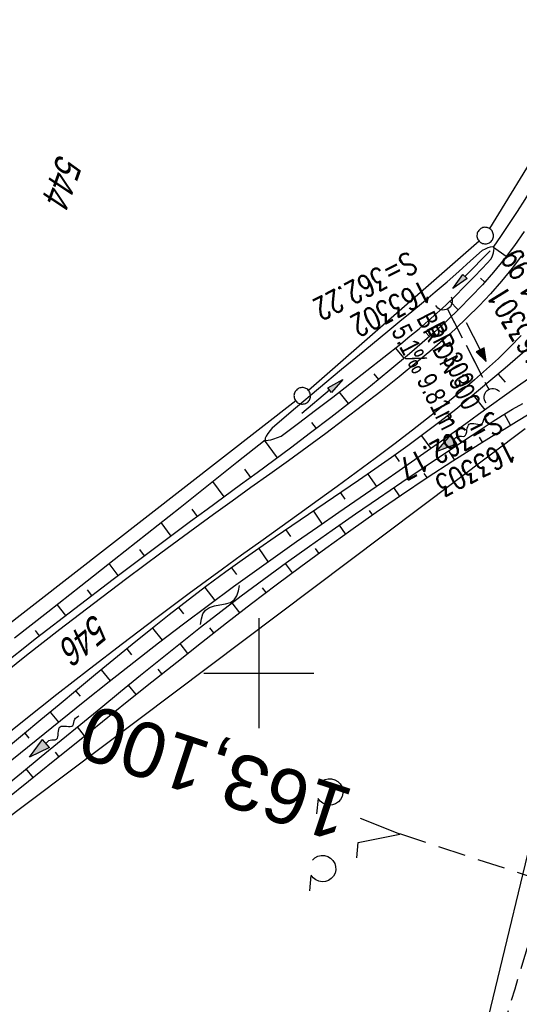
# Model space of a CAD drawing. Extents: x 510661 to 511244, y 462045 to 463013.
# Tile 11 of 30: x 510878 to 510924, y 462470 to 462559. Entities that reach past the tile are written whole.
import ezdxf
from ezdxf.enums import TextEntityAlignment as Align

# ---------------------------------------------------------------- set-up
doc = ezdxf.new("R2010")
doc.units = 0
doc.header["$LTSCALE"] = 10
doc.header["$MEASUREMENT"] = 0
for name, pattern in [('AUSGEZOGEN', [0]), ('LT00', [0]), ('LT11', [0.3, 0.2, -0.1]), ('LT12', [0.4, 0.3, -0.1]), ('LT17', [0.15, 0.1, -0.05]), ('STRICHLINIE2', [0.375, 0.25, -0.125])]:
    doc.linetypes.add(name, pattern=pattern)
doc.layers.get('0').update_dxf_attribs({"linetype": 'LT00'})
for name, color, linetype in [('--EK_Halt-Pfeil', 4, 'LT00'), ('--EK_Haltung', 7, 'STRICHLINIE2'), ('--EK_Haltung-Text', 140, 'LT00'), ('--EK_Schacht-Text', 5, 'LT00'), ('--EK_ST-93-1', 30, 'LT17'), ('--EL_DFK_AB_L', 21, 'LT00'), ('--EL_Halt-Pfeil', 4, 'LT00'), ('--EL_Haltung', 182, 'STRICHLINIE2'), ('--EL_Haltung-Text', 182, 'LT00'), ('--FLIEßRICHTPFEIL', 180, 'Continuous'), ('--WASSER_NUTZUNG', 180, 'Continuous'), ('DFK_AB_L', 21, 'LT00'), ('DFK_FLUR_NR', 250, 'LT00'), ('DFK_GZPKT', 250, 'LT00'), ('DFK_KATASTER', 250, 'LT00'), ('DFK_NUTZUNG', 250, 'LT00'), ('DL', 182, 'LT12'), ('DL_PFEIL', 201, 'LT00'), ('DL_TEXT', 182, 'LT00'), ('PFEIL', 140, 'AUSGEZOGEN'), ('V106_AFBR_BAB', 250, 'LT00'), ('V106_BOESCH', 250, 'LT00'), ('V106_BOSCHUNG', 250, 'LT00'), ('V106_ERDWEG', 250, 'LT11'), ('V106_GRABEN', 250, 'LT00'), ('V106_RASTER', 250, 'LT00'), ('V106_UK_DURCH', 182, 'LT00')]:
    doc.layers.add(name, color=color, linetype=linetype)
doc.styles.add('Beschrift', font='arial.ttf')
doc.styles.add('Haltungsbeschriftung', font='arial.ttf', dxfattribs={"width": 0.75})
doc.styles.add('schachtbeschriftung', font='romans.shx', dxfattribs={"width": 0.75, "height": 2})
doc.styles.get("Standard").update_dxf_attribs({"font": 'arial.ttf'})

# ---------------------------------------------------------------- blocks, each defined once
blk = doc.blocks.new('SYMB7010')
at = {"color": 0, "linetype": 'ByBlock'}
for points in [[(-0.031408, 0.499213), (-0.093728, 0.49134), (-0.15457, 0.475719), (-0.212975, 0.452595), (-0.268021, 0.422333), (-0.31884, 0.385411), (-0.36463, 0.342411), (-0.40467, 0.29401), (-0.438329, 0.240973), (-0.465074, 0.184136), (-0.484486, 0.124395), (-0.496256, 0.062692), (-0.5002, 0)], [(-0.5002, 0), (-0.496256, -0.062692), (-0.484486, -0.124395), (-0.465075, -0.184136), (-0.438329, -0.240973), (-0.404671, -0.29401), (-0.36463, -0.342411), (-0.31884, -0.385411), (-0.268021, -0.422333), (-0.212975, -0.452595), (-0.154571, -0.475719), (-0.093728, -0.49134), (-0.031408, -0.499213), (0.031408, -0.499213)], [(0.5002, 0), (0.496256, 0.062692), (0.484485, 0.124395), (0.465074, 0.184136), (0.438329, 0.240973), (0.40467, 0.29401), (0.36463, 0.342411), (0.31884, 0.385411), (0.268021, 0.422333), (0.212975, 0.452595), (0.15457, 0.475719), (0.093728, 0.49134), (0.031408, 0.499213), (-0.031408, 0.499213)], [(0.031408, -0.499213), (0.093728, -0.491341), (0.15457, -0.475719), (0.212975, -0.452595), (0.268021, -0.422333), (0.31884, -0.385411), (0.36463, -0.342411), (0.404671, -0.294011), (0.438329, -0.240974), (0.465075, -0.184136), (0.484486, -0.124395), (0.496256, -0.062692), (0.500201, 0)]]:
    blk.add_lwpolyline(points, dxfattribs=at)
blk = doc.blocks.new('Pfreil3')
at = {"layer": 'PFEIL'}
blk.add_hatch(color=256, dxfattribs=at).paths.add_polyline_path([(-1.549, 0.273), (-1.549, -0.273), (0, 0)])
for p, q in [((-1.549, 0), (-4.831, 0)), ((-1.549, -0.273), (-1.549, 0.273)), ((-1.549, 0.273), (0, 0)), ((0, 0), (-1.549, -0.273))]:
    blk.add_line(p, q, dxfattribs=at)
blk = doc.blocks.new('FLIEßRICHTPFEIL')
at = {"layer": '--FLIEßRICHTPFEIL'}
blk.add_hatch(color=256, dxfattribs=at).paths.add_polyline_path([(-1.95, 0.4875), (-1.95, -0.4875), (0, 0)])
for p, q in [((-1.95, 0.4875), (-1.95, -0.4875)), ((-1.95, 0.4875), (0, 0)), ((0, 0), (-1.95, -0.4875))]:
    blk.add_line(p, q, dxfattribs=at)
at = {"layer": '--FLIEßRICHTPFEIL', "start_tangent": (-1, 0), "end_tangent": (-1, 0)}
blk.add_spline([(-1.95, 0), (-2.4375, 0), (-2.925, 0.325), (-3.4125, 0), (-3.9, -0.325), (-4.3875, 0), (-4.875, 0.325), (-5.3625, 0), (-5.85, 0)], degree=3, dxfattribs=at)
blk = doc.blocks.new('SYMB7251')
at = {"color": 0, "linetype": 'ByBlock'}
for points in [[(-0.25, 0), (-0.208333, 0.028889), (-0.166667, 0.051111), (-0.125, 0.06), (-0.083333, 0.051111), (-0.041667, 0.028889), (0, 0)], [(0, 0), (0.041667, -0.028889), (0.083333, -0.051111), (0.125, -0.06), (0.166667, -0.051111), (0.208333, -0.028889), (0.25, 0)]]:
    blk.add_lwpolyline(points, dxfattribs=at)
blk = doc.blocks.new('SYMB1107')
at = {"color": 0, "linetype": 'ByBlock'}
for points in [[(-0.2, 0), (-0.196157, 0.039018), (-0.184776, 0.076537), (-0.166294, 0.111114), (-0.141421, 0.141421), (-0.111114, 0.166294), (-0.076537, 0.184776), (-0.039018, 0.196157), (0, 0.2)], [(0, 0.2), (0.039018, 0.196157), (0.076537, 0.184776), (0.111114, 0.166294), (0.141421, 0.141421), (0.166294, 0.111114), (0.184776, 0.076537), (0.196157, 0.039018), (0.2, 0)]]:
    blk.add_lwpolyline(points, dxfattribs=at)
blk = doc.blocks.new('SYMB0070')
at = {"color": 0, "linetype": 'ByBlock'}
for p, q in [((-0.5, 0), (0.2, 0)), ((0.5, 0), (0.2, 0.1)), ((0.2, 0.1), (0.2, 0)), ((0.468, 0), (0.21, 0.086)), ((0.21, 0.086), (0.21, -0.086)), ((0.21, -0.086), (0.468, 0)), ((0.22, -0.072), (0.437, 0)), ((0.23, -0.058), (0.405, 0)), ((0.24, -0.045), (0.374, 0)), ((0.342, 0), (0.25, 0.031)), ((0.25, 0.031), (0.25, -0.031)), ((0.25, -0.031), (0.342, 0)), ((0.26, -0.017), (0.31, 0)), ((0.27, -0.003), (0.279, 0))]:
    blk.add_line(p, q, dxfattribs=at)
for points in [[(0.2, 0), (0.2, -0.1), (0.5, 0)], [(0.437, 0), (0.22, 0.072), (0.22, -0.072)], [(0.405, 0), (0.23, 0.058), (0.23, -0.058)], [(0.374, 0), (0.24, 0.045), (0.24, -0.045)], [(0.31, 0), (0.26, 0.017), (0.26, -0.017)], [(0.279, 0), (0.27, 0.003), (0.27, -0.003)]]:
    blk.add_lwpolyline(points, dxfattribs=at)
blk = doc.blocks.new('SYMB7201')
at = {"color": 0, "linetype": 'ByBlock'}
for p, q in [((0, 0.385), (-0.11, 0.015)), ((-0.255, -0.385), (-0.115, -0.385)), ((0.445, -0.385), (0.585, -0.385))]:
    blk.add_line(p, q, dxfattribs=at)
for points in [[(0.25, 0.015), (0.11, 0.015), (0, 0.385)], [(-0.393816, -0.383308), (-0.416239, -0.362945), (-0.432849, -0.337617), (-0.442589, -0.308936), (-0.444836, -0.27873), (-0.439449, -0.248923), (-0.426769, -0.221415), (-0.407606, -0.197958), (-0.38318, -0.180047), (-0.355047, -0.168823), (-0.325, -0.165), (-0.294953, -0.168823), (-0.26682, -0.180047), (-0.242394, -0.197959), (-0.223231, -0.221415), (-0.210551, -0.248923), (-0.205164, -0.27873), (-0.207411, -0.308936), (-0.21715, -0.337617), (-0.233761, -0.362945), (-0.256184, -0.383308)], [(0.306185, -0.383308), (0.283761, -0.362945), (0.267151, -0.337617), (0.257411, -0.308936), (0.255164, -0.27873), (0.260552, -0.248923), (0.273231, -0.221415), (0.292394, -0.197958), (0.31682, -0.180047), (0.344953, -0.168823), (0.375, -0.165), (0.405047, -0.168823), (0.43318, -0.180047), (0.457606, -0.197959), (0.476769, -0.221415), (0.489449, -0.248923), (0.494836, -0.27873), (0.492589, -0.308936), (0.48285, -0.337617), (0.466239, -0.362945), (0.443816, -0.383308)]]:
    blk.add_lwpolyline(points, dxfattribs=at)

msp = doc.modelspace()

# ---------------------------------------------------------------- linework, layer by layer
at = {"layer": '--EK_Haltung'}
msp.add_line((510917.097, 462533.102), (510920.897, 462525.717), dxfattribs=at)
at = {"layer": '--EK_ST-93-1', "ltscale": 2.5}
msp.add_line((510950.788, 462472.916), (510912.781, 462485.411), dxfattribs=at)
at = {"layer": '--EL_DFK_AB_L'}
msp.add_line((510920.475, 462467.179), (510935.015, 462527.731), dxfattribs=at)
at = {"layer": '--EL_Haltung'}
msp.add_line((510917.097, 462533.102), (510920.897, 462525.717), dxfattribs=at)
at = {"layer": 'DFK_AB_L'}
msp.add_line((510920.475, 462467.179), (510935.015, 462527.731), dxfattribs=at)
at = {"layer": 'DFK_KATASTER'}
for p, q in [((510925.689, 462548.13), (510920.942, 462540.369)), ((510919.986, 462539.236), (510904.504, 462525.674)), ((510903.348, 462524.719), (510868.002, 462497.22)), ((510924.191, 462522.199), (510875.92, 462485.891))]:
    msp.add_line(p, q, dxfattribs=at)
at = {"layer": 'DL'}
msp.add_line((510917.097, 462533.102), (510920.897, 462525.717), dxfattribs=at)
at = {"layer": 'V106_AFBR_BAB'}
for points in [[(510923.847, 462537.899), (510922.998, 462536.766), (510922.041, 462535.592), (510921.038, 462534.455), (510919.995, 462533.352), (510918.917, 462532.279), (510917.809, 462531.234), (510916.676, 462530.212), (510915.523, 462529.212), (510914.356, 462528.228), (510912.726, 462526.894), (510911.081, 462525.583), (510909.421, 462524.294), (510907.75, 462523.024), (510906.068, 462521.769), (510904.379, 462520.526), (510902.683, 462519.293), (510900.982, 462518.066), (510899.28, 462516.843), (510897.577, 462515.621), (510895.876, 462514.396), (510894.179, 462513.165), (510891.093, 462510.899), (510888.025, 462508.607), (510884.974, 462506.292), (510881.938, 462503.954), (510878.916, 462501.597), (510875.908, 462499.223)], [(510923.817, 462530.645), (510922.796, 462529.597), (510921.744, 462528.58), (510920.664, 462527.589), (510919.562, 462526.62), (510918.443, 462525.671), (510917.311, 462524.736), (510915.642, 462523.393), (510913.958, 462522.071), (510912.261, 462520.769), (510910.552, 462519.483), (510908.834, 462518.21), (510907.109, 462516.948), (510905.378, 462515.695), (510903.643, 462514.447), (510901.906, 462513.201), (510900.169, 462511.956), (510898.435, 462510.707), (510896.704, 462509.453), (510893.661, 462507.219), (510890.635, 462504.96), (510887.625, 462502.678), (510884.631, 462500.375), (510881.652, 462498.052), (510878.687, 462495.711), (510875.736, 462493.353)]]:
    msp.add_lwpolyline(points, dxfattribs=at)
at = {"layer": 'V106_BOESCH'}
for points in [[(510921.308, 462538.664), (510922.035, 462539.748), (510922.758, 462540.834), (510923.473, 462541.924), (510924.175, 462543.021), (510924.86, 462544.128), (510925.524, 462545.245), (510926.162, 462546.376), (510926.772, 462547.522), (510927.455, 462548.91), (510928.094, 462550.321), (510928.691, 462551.752), (510929.249, 462553.201), (510929.771, 462554.664), (510930.261, 462556.141), (510930.72, 462557.627), (510931.153, 462559.121), (510931.655, 462560.974)], [(510924.095, 462540.113), (510923.201, 462538.828), (510922.26, 462537.58), (510921.3, 462536.406), (510920.297, 462535.268), (510919.257, 462534.16), (510918.185, 462533.082), (510917.084, 462532.029), (510915.961, 462530.997), (510914.819, 462529.985), (510913.665, 462528.989), (510911.904, 462527.507), (510910.126, 462526.051), (510908.332, 462524.618), (510906.524, 462523.205), (510904.703, 462521.81), (510902.87, 462520.43), (510901.365, 462519.311), (510899.855, 462518.197), (510898.341, 462517.088), (510896.826, 462515.98), (510895.31, 462514.872), (510893.796, 462513.761), (510890.272, 462511.15), (510886.765, 462508.515), (510883.279, 462505.854), (510879.814, 462503.166), (510876.37, 462500.451)], [(510924.83, 462529.849), (510922.373, 462527.697), (510921.255, 462526.748), (510920.134, 462525.803), (510919.007, 462524.867), (510917.869, 462523.944), (510916.435, 462522.818), (510914.983, 462521.716), (510913.514, 462520.635), (510912.033, 462519.572), (510910.54, 462518.523), (510909.039, 462517.485), (510907.532, 462516.455), (510906.021, 462515.429), (510904.509, 462514.405), (510902.998, 462513.38), (510901.491, 462512.349), (510899.989, 462511.311), (510898.497, 462510.261), (510897.015, 462509.197), (510895.284, 462507.919), (510893.57, 462506.62), (510891.87, 462505.301), (510890.183, 462503.966), (510888.506, 462502.617), (510886.838, 462501.256), (510885.177, 462499.887), (510883.52, 462498.511), (510881.865, 462497.133), (510880.211, 462495.753), (510878.556, 462494.375), (510876.896, 462493.002)], [(510924.481, 462526.725), (510923.472, 462526.027), (510922.292, 462525.193), (510921.119, 462524.348), (510919.949, 462523.498), (510918.78, 462522.649), (510916.876, 462521.284), (510914.964, 462519.931), (510913.045, 462518.588), (510911.122, 462517.251), (510909.196, 462515.918), (510907.269, 462514.586), (510905.344, 462513.251), (510903.422, 462511.912), (510901.506, 462510.565), (510899.598, 462509.208), (510897.7, 462507.837), (510895.415, 462506.154), (510893.146, 462504.449), (510890.891, 462502.725), (510888.649, 462500.983), (510886.419, 462499.227), (510884.198, 462497.458), (510881.985, 462495.679), (510879.778, 462493.891), (510877.576, 462492.099)], [(510876.416, 462489.321), (510878.44, 462490.957), (510880.247, 462492.429), (510882.049, 462493.906), (510883.85, 462495.385), (510885.651, 462496.864), (510887.453, 462498.34), (510889.259, 462499.812), (510891.07, 462501.276), (510892.888, 462502.731), (510894.716, 462504.173), (510896.554, 462505.601), (510898.404, 462507.012), (510900.449, 462508.537), (510902.509, 462510.042), (510904.583, 462511.527), (510906.669, 462512.996), (510908.766, 462514.452), (510910.872, 462515.896), (510912.985, 462517.33), (510915.105, 462518.758), (510917.228, 462520.181), (510919.353, 462521.602), (510920.262, 462522.208), (510921.175, 462522.807), (510922.095, 462523.393), (510923.027, 462523.959), (510923.974, 462524.498)], [(510877.06, 462488.567), (510879.092, 462490.199), (510881.332, 462492.003), (510883.571, 462493.809), (510885.81, 462495.614), (510888.05, 462497.416), (510890.295, 462499.214), (510892.545, 462501.005), (510894.802, 462502.787), (510897.069, 462504.558), (510899.346, 462506.316), (510901.575, 462508.014), (510903.817, 462509.695), (510906.074, 462511.356), (510908.346, 462512.996), (510910.636, 462514.611), (510912.943, 462516.2), (510915.27, 462517.759), (510917.617, 462519.286), (510919.986, 462520.778), (510921.122, 462521.477), (510922.263, 462522.169), (510923.405, 462522.857), (510924.549, 462523.542)], [(510877.821, 462503.216), (510880.837, 462505.575), (510883.846, 462507.939), (510886.851, 462510.306), (510889.853, 462512.679), (510892.853, 462515.055), (510895.429, 462517.099), (510898.004, 462519.145), (510900.58, 462521.192)]]:
    msp.add_lwpolyline(points, dxfattribs=at)
at = {"layer": 'V106_BOSCHUNG'}
for p, q in [((510922.464, 462537.842), (510921.31, 462538.654)), ((510920.502, 462535.5), (510920.113, 462535.857)), ((510918.091, 462532.993), (510917.332, 462533.768)), ((510915.485, 462530.571), (510915.098, 462530.998)), ((510913.206, 462528.599), (510912.405, 462529.529)), ((510910.891, 462526.673), (510910.478, 462527.172)), ((510921.73, 462527.15), (510922.353, 462526.414)), ((510908.138, 462524.483), (510907.299, 462525.536)), ((510919.447, 462525.23), (510920.522, 462523.914)), ((510917.129, 462523.358), (510917.602, 462522.75)), ((510922.846, 462522.52), (510922.301, 462523.52)), ((510905.22, 462522.207), (510904.797, 462522.751)), ((510914.76, 462521.551), (510915.617, 462520.391)), ((510901.696, 462519.556), (510900.519, 462521.144)), ((510920.31, 462520.978), (510920.033, 462521.424)), ((510912.345, 462519.794), (510912.748, 462519.227)), ((510917.775, 462519.387), (510917.255, 462520.199)), ((510899.281, 462517.776), (510898.725, 462518.526)), ((510909.896, 462518.076), (510910.68, 462516.944)), ((510915.265, 462517.755), (510915.012, 462518.14)), ((510896.86, 462516.004), (510895.819, 462517.409)), ((510907.425, 462516.382), (510907.817, 462515.809)), ((510912.779, 462516.088), (510912.266, 462516.843)), ((510894.439, 462514.233), (510893.953, 462514.888)), ((510904.946, 462514.701), (510905.739, 462513.525)), ((510910.315, 462514.387), (510910.049, 462514.769)), ((510892.024, 462512.453), (510891.116, 462513.678)), ((510902.46, 462513.013), (510902.87, 462512.413)), ((510907.873, 462512.657), (510907.309, 462513.442)), ((510889.621, 462510.664), (510889.19, 462511.238)), ((510899.983, 462511.306), (510900.836, 462510.09)), ((510905.447, 462510.897), (510905.149, 462511.307)), ((510887.227, 462508.864), (510886.401, 462509.951)), ((510903.041, 462509.116), (510902.406, 462509.967)), ((510897.524, 462509.565), (510897.966, 462508.958)), ((510884.842, 462507.051), (510884.441, 462507.571)), ((510895.097, 462507.778), (510896, 462506.587)), ((510900.65, 462507.312), (510900.316, 462507.752)), ((510898.271, 462505.489), (510897.582, 462506.388)), ((510882.463, 462505.224), (510881.682, 462506.238)), ((510892.705, 462505.952), (510893.155, 462505.374)), ((510880.096, 462503.386), (510879.707, 462503.886)), ((510890.34, 462504.092), (510891.225, 462502.982)), ((510895.905, 462503.651), (510895.554, 462504.103)), ((510888.001, 462502.207), (510888.43, 462501.676)), ((510893.549, 462501.8), (510892.844, 462502.695)), ((510885.678, 462500.301), (510886.503, 462499.293)), ((510891.202, 462499.938), (510890.851, 462500.377)), ((510883.366, 462498.383), (510883.763, 462497.905)), ((510888.859, 462498.065), (510888.171, 462498.926)), ((510886.52, 462496.186), (510886.184, 462496.606)), ((510881.062, 462496.462), (510881.821, 462495.547)), ((510884.184, 462494.303), (510883.53, 462495.122)), ((510878.757, 462494.543), (510879.124, 462494.1)), ((510881.849, 462492.42), (510881.53, 462492.819)), ((510879.512, 462490.538), (510878.887, 462491.321))]:
    msp.add_line(p, q, dxfattribs=at)
at = {"layer": 'V106_ERDWEG', "flags": 128}
msp.add_lwpolyline([(510924.802, 462531.726), (510925.35, 462531.451), (510925.893, 462531.167), (510926.425, 462530.868), (510926.941, 462530.546), (510927.433, 462530.192), (510927.984, 462529.725), (510928.494, 462529.209), (510928.964, 462528.653), (510929.393, 462528.061), (510929.789, 462527.422), (510930.138, 462526.757), (510930.435, 462526.072), (510930.677, 462525.368), (510930.878, 462524.575), (510931.018, 462523.768), (510931.107, 462522.95), (510931.155, 462522.124), (510931.173, 462521.291), (510931.171, 462520.455), (510931.159, 462519.619), (510931.131, 462517.89), (510931.102, 462516.169), (510931.068, 462514.456), (510931.025, 462512.747), (510930.969, 462511.044), (510930.896, 462509.344), (510930.804, 462507.646), (510930.687, 462505.952), (510930.544, 462504.259), (510930.331, 462502.229), (510930.075, 462500.199), (510929.781, 462498.173), (510929.449, 462496.149), (510929.083, 462494.129), (510928.686, 462492.113), (510928.26, 462490.103), (510927.809, 462488.1), (510927.23, 462485.677), (510926.62, 462483.264), (510925.983, 462480.859), (510925.322, 462478.461), (510924.64, 462476.07), (510923.941, 462473.685), (510923.227, 462471.303), (510922.503, 462468.925), (510921.771, 462466.549), (510920.779, 462463.349), (510919.781, 462460.15), (510918.779, 462456.952), (510917.777, 462453.755), (510916.775, 462450.557), (510915.776, 462447.357), (510914.781, 462444.156), (510914.03, 462441.727), (510913.281, 462439.297), (510912.531, 462436.867), (510911.778, 462434.439), (510911.019, 462432.013), (510910.252, 462429.589), (510909.474, 462427.169), (510908.684, 462424.753), (510907.879, 462422.343), (510907.056, 462419.939), (510906.261, 462417.672), (510905.451, 462415.411), (510904.628, 462413.154), (510903.796, 462410.9), (510902.957, 462408.649), (510902.114, 462406.398), (510901.27, 462404.148), (510900.427, 462401.898), (510899.588, 462399.647), (510898.757, 462397.392), (510897.934, 462395.134), (510897.184, 462393.042), (510896.442, 462390.948), (510895.705, 462388.851), (510894.971, 462386.754), (510894.236, 462384.657), (510893.499, 462382.56), (510892.756, 462380.466), (510892.006, 462378.375), (510891.178, 462376.104), (510890.339, 462373.838), (510889.493, 462371.574), (510888.64, 462369.314), (510887.782, 462367.054), (510886.923, 462364.795)], dxfattribs=at)
at = {"layer": 'V106_GRABEN'}
for points in [[(510921.104, 462537.631), (510921.202, 462537.9), (510921.287, 462538.153), (510921.342, 462538.375), (510921.354, 462538.551), (510921.308, 462538.664), (510921.191, 462538.704), (510921.014, 462538.68), (510920.79, 462538.605), (510920.536, 462538.499), (510920.267, 462538.375)], [(510901.231, 462522.32), (510903.32, 462524.079), (510905.411, 462525.836), (510907.506, 462527.588), (510909.608, 462529.333), (510911.718, 462531.067), (510912.798, 462531.948), (510913.878, 462532.83), (510914.952, 462533.718), (510916.018, 462534.616), (510917.092, 462535.543), (510918.155, 462536.481), (510919.213, 462537.426), (510920.267, 462538.375)], [(510902.025, 462521.525), (510903.588, 462522.705), (510905.15, 462523.887), (510906.708, 462525.074), (510908.261, 462526.267), (510909.808, 462527.469), (510911.347, 462528.683), (510912.875, 462529.909), (510913.71, 462530.59), (510914.539, 462531.278), (510915.358, 462531.976), (510916.166, 462532.686), (510916.96, 462533.412), (510917.813, 462534.23), (510918.65, 462535.065), (510919.475, 462535.913), (510920.291, 462536.77), (510921.104, 462537.631)], [(510901.231, 462522.32), (510901.015, 462522.031), (510900.82, 462521.757), (510900.668, 462521.516), (510900.581, 462521.322), (510900.58, 462521.192), (510900.673, 462521.138), (510900.846, 462521.144), (510901.084, 462521.197), (510901.371, 462521.286), (510901.69, 462521.399), (510902.025, 462521.525)]]:
    msp.add_lwpolyline(points, dxfattribs=at)
at = {"layer": 'V106_RASTER'}
for p, q in [((510900, 462505), (510900, 462495)), ((510895, 462500), (510905, 462500))]:
    msp.add_line(p, q, dxfattribs=at)

# ---------------------------------------------------------------- block references
at = {"layer": '--EK_Halt-Pfeil', "xscale": 3.999999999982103, "yscale": 4, "zscale": 4, "rotation": 297.2323599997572}
msp.add_blockref('SYMB0070', (510919.731, 462530.071), dxfattribs=at)
at = {"layer": '--EL_Halt-Pfeil', "xscale": 3.999999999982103, "yscale": 4, "zscale": 4, "rotation": 297.2323599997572}
msp.add_blockref('SYMB0070', (510919.731, 462530.071), dxfattribs=at)
at = {"layer": '--FLIEßRICHTPFEIL'}
for p, rotation in [((510916.103, 462520.111), 215.096), ((510879.183, 462492.359), 220.1528)]:
    msp.add_blockref('FLIEßRICHTPFEIL', p, dxfattribs=dict(at, rotation=rotation))
at = {"layer": '--WASSER_NUTZUNG', "xscale": 9.999999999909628, "yscale": 10.00000000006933, "zscale": 10, "rotation": 44.95139437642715}
msp.add_blockref('SYMB7251', (510896.462, 462506.194), dxfattribs=at)
at = {"layer": 'DFK_GZPKT', "xscale": 1.500000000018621, "yscale": 1.5, "zscale": 1.5, "rotation": 264.7377099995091}
for p in [(510920.55, 462539.73), (510903.94, 462525.18)]:
    msp.add_blockref('SYMB7010', p, dxfattribs=at)
at = {"layer": 'DFK_NUTZUNG', "xscale": 10.00000000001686, "yscale": 10, "zscale": 10, "rotation": 264.7377100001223}
msp.add_blockref('SYMB7201', (510908.97, 462485.722), dxfattribs=at)
at = {"layer": 'DL_PFEIL', "xscale": 3.999999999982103, "yscale": 4, "zscale": 4, "rotation": 297.2323599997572}
msp.add_blockref('SYMB0070', (510919.731, 462530.071), dxfattribs=at)
at = {"layer": 'PFEIL'}
for p, rotation in [((510917.62, 462534.912), 225.4493677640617), ((510907.618, 462526.675), 39.72479200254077)]:
    msp.add_blockref('Pfreil3', p, dxfattribs=dict(at, rotation=rotation))
at = {"layer": 'V106_UK_DURCH', "zscale": 4}
for p, xscale, yscale, rotation in [((510916.754, 462533.769), 4.000000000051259, 4, 209.3299001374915), ((510921.24, 462525.05), 3.999999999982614, 3.999999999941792, 39.84260685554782)]:
    msp.add_blockref('SYMB1107', p, dxfattribs=dict(at, xscale=xscale, yscale=yscale, rotation=rotation))

# ---------------------------------------------------------------- texts
at = {"layer": '--EK_Haltung-Text', "style": 'Haltungsbeschriftung', "width": 0.75}
for s, p in [('BR DN 300', (510914.257, 462532.232)), ('5.1‰ 9.81m', (510911.98, 462531.061))]:
    msp.add_text(s, height=1.8, rotation=-62.76764, dxfattribs=at).set_placement(p)
at = {"layer": '--EK_Schacht-Text', "style": 'schachtbeschriftung', "width": 0.75}
for s, rotation, p in [('S=362.22', -152.76764, (510913.646, 462538.322)), ('S=361.99', -238.50851, (510928.803, 462530.21)), ('163302', -152.76764, (510914.964, 462535.762)), ('163301', -238.50851, (510926.347, 462528.705)), ('S=362.17', -152.77037, (510921.373, 462523.832)), ('163303', -152.77037, (510922.691, 462521.271))]:
    msp.add_text(s, height=2, rotation=rotation, dxfattribs=at).set_placement(p)
at = {"layer": '--EK_ST-93-1', "style": 'Beschrift'}
msp.add_text('163,100', height=5, rotation=-198.23491, dxfattribs=at).set_placement((510908.03, 462486.969), align=Align.MIDDLE_LEFT)
at = {"layer": '--EL_Haltung-Text', "style": 'Haltungsbeschriftung', "width": 0.75}
msp.add_text('BR DN 300', height=1.8, rotation=-62.76764, dxfattribs=at).set_placement((510914.257, 462532.232))
at = {"layer": 'DFK_FLUR_NR', "oblique": 13.754, "width": 0.75}
for s, rotation, p in [('544', 250.2675, (510881.78, 462547.25)), ('546', 219.30001, (510885.171, 462505.492))]:
    msp.add_text(s, height=2.5, rotation=rotation, dxfattribs=at).set_placement(p)
at = {"layer": 'DL_TEXT', "style": 'Haltungsbeschriftung', "width": 0.75}
msp.add_text('BR 300', height=1.8, rotation=-62.76764, dxfattribs=at).set_placement((510915.163, 462531.323))

doc.saveas('drawing.dxf')
